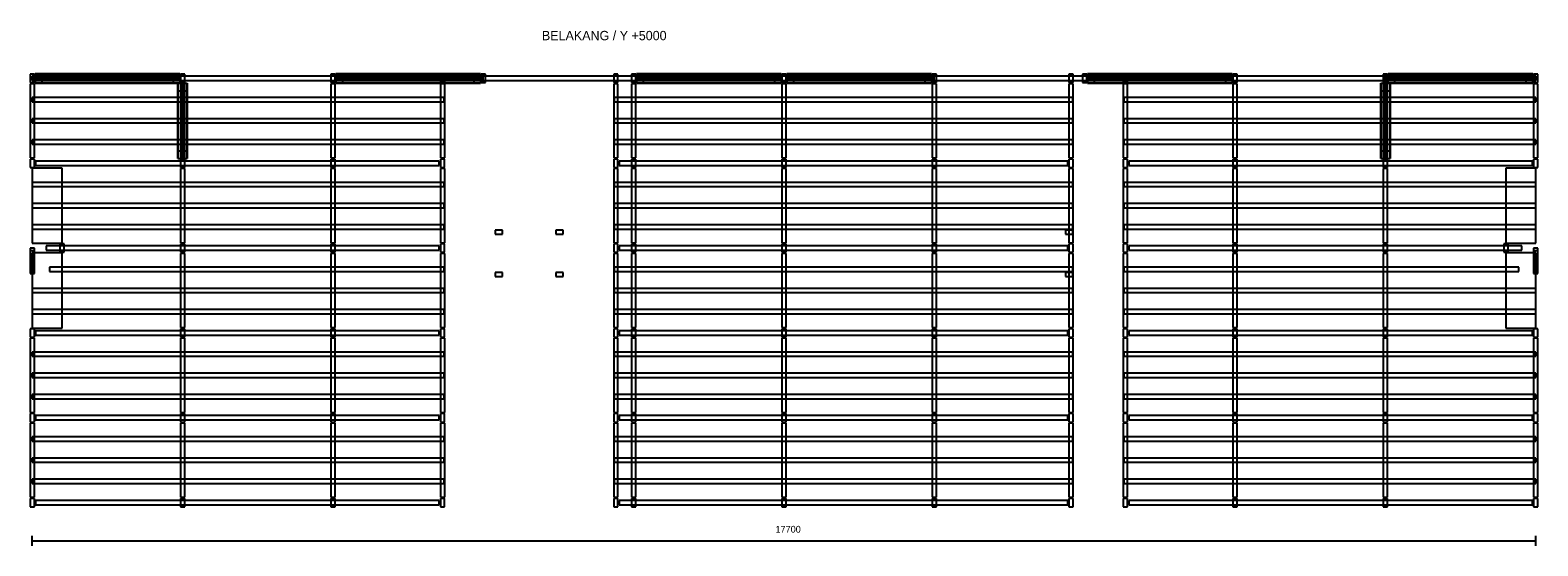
# Model space of a CAD drawing. Header units: millimetres. Extents: x -25 to 17725, y -510 to 5569.
import ezdxf

# ---------------------------------------------------------------- set-up
doc = ezdxf.new("R2010")
doc.units = ezdxf.units.MM
for name, color, linetype, true_color in [('balok', 7, 'Continuous', 0x31596b), ('bracing', 7, 'Continuous', 0xb64a45), ('dim', 7, 'Continuous', 0x526e80), ('kolom', 7, 'Continuous', 0x1c292c), ('stiffener', 7, 'Continuous', 0x698491)]:
    doc.layers.add(name, color=color, linetype=linetype, true_color=true_color)

msp = doc.modelspace()

# ---------------------------------------------------------------- linework, layer by layer
at = {"layer": 'balok'}
for p, q in [((5309.95, 5025.12), (0.03, 5025.12)), ((0.03, 5025.12), (0.03, 4975.12)), ((0.03, 4975.12), (5309.95, 4975.12)), ((5309.95, 4975.12), (5309.95, 5025.12)), ((10619.87, 5025.12), (5309.95, 5025.12)), ((5309.95, 4975.12), (10619.87, 4975.12)), ((10619.87, 4975.12), (10619.87, 5025.12)), ((15930.1, 5025.12), (10619.87, 5025.12)), ((10619.87, 4975.12), (15930.1, 4975.12)), ((15930.1, 4975.12), (15930.1, 5025.12)), ((17700.07, 5025.12), (15930.1, 5025.12)), ((15930.1, 4975.12), (17700.07, 4975.12)), ((17700.07, 4975.12), (17700.07, 5025.12)), ((4792.02, 4025.01), (38.02, 4025.01)), ((38.02, 4025.01), (38.02, 3975.01)), ((38.02, 3975.01), (4792.02, 3975.01)), ((4792.02, 3975.01), (4792.02, 4025.01)), ((12192.07, 4025.01), (6908.07, 4025.01)), ((6908.07, 4025.01), (6908.07, 3975.01)), ((6908.07, 3975.01), (12192.07, 3975.01)), ((12192.07, 3975.01), (12192.07, 4025.01)), ((17662.04, 4025.01), (12908.04, 4025.01)), ((12908.04, 4025.01), (12908.04, 3975.01)), ((12908.04, 3975.01), (17662.04, 3975.01)), ((17662.04, 3975.01), (17662.04, 4025.01)), ((5537.04, 3213.09), (5450.04, 3213.09)), ((5450.04, 3213.09), (5450.04, 3163.09)), ((5537.04, 3163.09), (5537.04, 3213.09)), ((6250.07, 3213.09), (6163.07, 3213.09)), ((6163.07, 3213.09), (6163.07, 3163.09)), ((6250.07, 3163.09), (6250.07, 3213.09)), ((12250.06, 3213.09), (12163.06, 3213.09)), ((12163.06, 3213.09), (12163.06, 3163.09)), ((12250.06, 3163.09), (12250.06, 3213.09)), ((4792.02, 3025), (163.02, 3025)), ((163.02, 3025), (163.02, 2975)), ((4792.02, 2975), (4792.02, 3025)), ((5450.04, 3163.09), (5537.04, 3163.09)), ((6163.07, 3163.09), (6250.07, 3163.09)), ((12192.07, 3025), (6908.07, 3025)), ((6908.07, 3025), (6908.07, 2975)), ((12163.06, 3163.09), (12250.06, 3163.09)), ((12192.07, 2975), (12192.07, 3025)), ((17537.04, 3025), (12908.04, 3025)), ((12908.04, 3025), (12908.04, 2975)), ((17537.04, 2975), (17537.04, 3025)), ((25, 2999.58), (-25, 2999.58)), ((-25, 2999.58), (-25, 2701.58)), ((25, 2967.08), (-25, 2967.08)), ((-25, 2967.08), (-25, 2701.08)), ((25, 2701.58), (25, 2999.58)), ((25, 2701.08), (25, 2967.08)), ((163.02, 2975), (4792.02, 2975)), ((6908.07, 2975), (12192.07, 2975)), ((12908.04, 2975), (17537.04, 2975)), ((17725.01, 2999.58), (17675.01, 2999.58)), ((17675.01, 2999.58), (17675.01, 2701.58)), ((17725.01, 2967.08), (17675.01, 2967.08)), ((17675.01, 2967.08), (17675.01, 2701.08)), ((17725.01, 2701.58), (17725.01, 2999.58)), ((17725.01, 2701.08), (17725.01, 2967.08)), ((-25, 2701.58), (25, 2701.58)), ((-25, 2701.08), (25, 2701.08)), ((5537.04, 2713.22), (5450.04, 2713.22)), ((5450.04, 2713.22), (5450.04, 2663.22)), ((5450.04, 2663.22), (5537.04, 2663.22)), ((5537.04, 2663.22), (5537.04, 2713.22)), ((6250.07, 2713.22), (6163.07, 2713.22)), ((6163.07, 2713.22), (6163.07, 2663.22)), ((6163.07, 2663.22), (6250.07, 2663.22)), ((6250.07, 2663.22), (6250.07, 2713.22)), ((12250.06, 2713.22), (12163.06, 2713.22)), ((12163.06, 2713.22), (12163.06, 2663.22)), ((12163.06, 2663.22), (12250.06, 2663.22)), ((12250.06, 2663.22), (12250.06, 2713.22)), ((17675.01, 2701.58), (17725.01, 2701.58)), ((17675.01, 2701.08), (17725.01, 2701.08)), ((4792.02, 2025.01), (38.02, 2025.01)), ((38.02, 2025.01), (38.02, 1975.01)), ((38.02, 1975.01), (4792.02, 1975.01)), ((4792.02, 1975.01), (4792.02, 2025.01)), ((12192.07, 2025.01), (6908.07, 2025.01)), ((6908.07, 2025.01), (6908.07, 1975.01)), ((6908.07, 1975.01), (12192.07, 1975.01)), ((12192.07, 1975.01), (12192.07, 2025.01)), ((17662.04, 2025.01), (12908.04, 2025.01)), ((12908.04, 2025.01), (12908.04, 1975.01)), ((12908.04, 1975.01), (17662.04, 1975.01)), ((17662.04, 1975.01), (17662.04, 2025.01)), ((4792.02, 1024.99), (38.02, 1024.99)), ((38.02, 1024.99), (38.02, 974.99)), ((38.02, 974.99), (4792.02, 974.99)), ((4792.02, 974.99), (4792.02, 1024.99)), ((12192.07, 1024.99), (6908.07, 1024.99)), ((6908.07, 1024.99), (6908.07, 974.99)), ((6908.07, 974.99), (12192.07, 974.99)), ((12192.07, 974.99), (12192.07, 1024.99)), ((17662.04, 1024.99), (12908.04, 1024.99)), ((12908.04, 1024.99), (12908.04, 974.99)), ((12908.04, 974.99), (17662.04, 974.99)), ((17662.04, 974.99), (17662.04, 1024.99)), ((4792.02, 25), (38.02, 25)), ((38.02, 25), (38.02, -25)), ((4792.02, -25), (4792.02, 25)), ((12192.07, 25), (6908.07, 25)), ((6908.07, 25), (6908.07, -25)), ((12192.07, -25), (12192.07, 25)), ((17662.04, 25), (12908.04, 25)), ((12908.04, 25), (12908.04, -25)), ((17662.04, -25), (17662.04, 25)), ((38.02, -25), (4792.02, -25)), ((6908.07, -25), (12192.07, -25)), ((12908.04, -25), (17662.04, -25))]:
    msp.add_line(p, q, dxfattribs=at)
at = {"layer": 'bracing'}
for p, q in [((32.69, 5055), (1657.2, 5055)), ((112.35, 5055), (32.69, 5055)), ((32.69, 5005), (32.69, 5055)), ((32.69, 5005), (1657.2, 5005)), ((112.35, 5005), (32.69, 5005)), ((33.15, 4995), (1657.66, 4995)), ((112.8, 4995), (33.15, 4995)), ((33.15, 4995), (33.15, 4945)), ((1736.86, 5055), (112.35, 5055)), ((112.35, 5005), (112.35, 5055)), ((1736.86, 5005), (112.35, 5005)), ((1737.31, 4995), (112.8, 4995)), ((112.8, 4995), (112.8, 4945)), ((1657.2, 5055), (1736.86, 5055)), ((1657.2, 5005), (1657.2, 5055)), ((1657.2, 5005), (1736.86, 5005)), ((1657.66, 4995), (1737.31, 4995)), ((1657.66, 4995), (1657.66, 4945)), ((1736.86, 5005), (1736.86, 5055)), ((1737.31, 4995), (1737.31, 4945)), ((3572.7, 5055), (5197.21, 5055)), ((3652.35, 5055), (3572.7, 5055)), ((3572.7, 5005), (3572.7, 5055)), ((3572.7, 5005), (5197.21, 5005)), ((3652.35, 5005), (3572.7, 5005)), ((3573.15, 4995), (5197.67, 4995)), ((3652.81, 4995), (3573.15, 4995)), ((3573.15, 4995), (3573.15, 4945)), ((5276.87, 5055), (3652.35, 5055)), ((3652.35, 5005), (3652.35, 5055)), ((5276.87, 5005), (3652.35, 5005)), ((5277.32, 4995), (3652.81, 4995)), ((3652.81, 4995), (3652.81, 4945)), ((5197.21, 5055), (5276.87, 5055)), ((5197.21, 5005), (5197.21, 5055)), ((5197.21, 5005), (5276.87, 5005)), ((5197.67, 4995), (5277.32, 4995)), ((5197.67, 4995), (5197.67, 4945)), ((5276.87, 5005), (5276.87, 5055)), ((5277.32, 4995), (5277.32, 4945)), ((7112.91, 5055.12), (8737.41, 5055.12)), ((7192.57, 5055.12), (7112.91, 5055.12)), ((7112.91, 5005.12), (7112.91, 5055.12)), ((7112.91, 5005.12), (8737.41, 5005.12)), ((7192.57, 5005.12), (7112.91, 5005.12)), ((7113.07, 4995.12), (8737.56, 4995.12)), ((7192.72, 4995.12), (7113.07, 4995.12)), ((7113.07, 4995.12), (7113.07, 4945.12)), ((8817.06, 5055.12), (7192.57, 5055.12)), ((7192.57, 5005.12), (7192.57, 5055.12)), ((8817.06, 5005.12), (7192.57, 5005.12)), ((8817.21, 4995.12), (7192.72, 4995.12)), ((7192.72, 4995.12), (7192.72, 4945.12)), ((8737.41, 5055.12), (8817.06, 5055.12)), ((8737.41, 5005.12), (8737.41, 5055.12)), ((8737.41, 5005.12), (8817.06, 5005.12)), ((8737.56, 4995.12), (8817.21, 4995.12)), ((8737.56, 4995.12), (8737.56, 4945.12)), ((8817.06, 5005.12), (8817.06, 5055.12)), ((8817.21, 4995.12), (8817.21, 4945.12)), ((8882.71, 5055), (10507.22, 5055)), ((8962.37, 5055), (8882.71, 5055)), ((8882.71, 5005), (8882.71, 5055)), ((8882.71, 5005), (10507.22, 5005)), ((8962.37, 5005), (8882.71, 5005)), ((8882.86, 4995), (10507.38, 4995)), ((8962.52, 4995), (8882.86, 4995)), ((8882.86, 4995), (8882.86, 4945)), ((10586.88, 5055), (8962.37, 5055)), ((8962.37, 5005), (8962.37, 5055)), ((10586.88, 5005), (8962.37, 5005)), ((10587.03, 4995), (8962.52, 4995)), ((8962.52, 4995), (8962.52, 4945)), ((10507.22, 5055), (10586.88, 5055)), ((10507.22, 5005), (10507.22, 5055)), ((10507.22, 5005), (10586.88, 5005)), ((10507.38, 4995), (10587.03, 4995)), ((10507.38, 4995), (10507.38, 4945)), ((10586.88, 5005), (10586.88, 5055)), ((10587.03, 4995), (10587.03, 4945)), ((12422.69, 4995.12), (14047.18, 4995.12)), ((12502.34, 4995.12), (12422.69, 4995.12)), ((12422.69, 4995.12), (12422.69, 4945.12)), ((12422.84, 5055.12), (14047.33, 5055.12)), ((12502.49, 5055.12), (12422.84, 5055.12)), ((12422.84, 5005.12), (12422.84, 5055.12)), ((12422.84, 5005.12), (14047.33, 5005.12)), ((12502.49, 5005.12), (12422.84, 5005.12)), ((14126.83, 4995.12), (12502.34, 4995.12)), ((12502.34, 4995.12), (12502.34, 4945.12)), ((14126.98, 5055.12), (12502.49, 5055.12)), ((12502.49, 5005.12), (12502.49, 5055.12)), ((14126.98, 5005.12), (12502.49, 5005.12)), ((14047.18, 4995.12), (14126.83, 4995.12)), ((14047.18, 4995.12), (14047.18, 4945.12)), ((14047.33, 5055.12), (14126.98, 5055.12)), ((14047.33, 5005.12), (14047.33, 5055.12)), ((14047.33, 5005.12), (14126.98, 5005.12)), ((14126.83, 4995.12), (14126.83, 4945.12)), ((14126.98, 5005.12), (14126.98, 5055.12)), ((15962.73, 5055), (17587.24, 5055)), ((16042.38, 5055), (15962.73, 5055)), ((15962.73, 5005), (15962.73, 5055)), ((15962.73, 5005), (17587.24, 5005)), ((16042.38, 5005), (15962.73, 5005)), ((17587.39, 4995), (15962.88, 4995)), ((15962.88, 4995), (16042.54, 4995)), ((15962.88, 4945), (15962.88, 4995)), ((17666.89, 5055), (16042.38, 5055)), ((16042.38, 5005), (16042.38, 5055)), ((17666.89, 5005), (16042.38, 5005)), ((16042.54, 4995), (17667.05, 4995)), ((16042.54, 4945), (16042.54, 4995)), ((17587.24, 5055), (17666.89, 5055)), ((17587.24, 5005), (17587.24, 5055)), ((17587.24, 5005), (17666.89, 5005)), ((17667.05, 4995), (17587.39, 4995)), ((17587.39, 4945), (17587.39, 4995)), ((17666.89, 5005), (17666.89, 5055)), ((17667.05, 4945), (17667.05, 4995)), ((33.15, 4945), (1657.66, 4945)), ((112.8, 4945), (33.15, 4945)), ((1737.31, 4945), (112.8, 4945)), ((1657.66, 4945), (1737.31, 4945)), ((1715, 4147.16), (1715, 4944.87)), ((1715, 4944.87), (1715, 4852.96)), ((1715, 4944.87), (1765, 4944.87)), ((1715, 4852.96), (1715, 4055.25)), ((1715, 4852.96), (1765, 4852.96)), ((1765, 4147.16), (1765, 4944.87)), ((1765, 4944.87), (1765, 4852.96)), ((1765, 4852.96), (1765, 4055.25)), ((1775, 4852.84), (1775, 4944.75)), ((1775, 4944.75), (1775, 4147.04)), ((1775, 4944.75), (1825, 4944.75)), ((1775, 4055.13), (1775, 4852.84)), ((1775, 4852.84), (1825, 4852.84)), ((1825, 4852.84), (1825, 4944.75)), ((1825, 4944.75), (1825, 4147.04)), ((1825, 4055.13), (1825, 4852.84)), ((3573.15, 4945), (5197.67, 4945)), ((3652.81, 4945), (3573.15, 4945)), ((5277.32, 4945), (3652.81, 4945)), ((5197.67, 4945), (5277.32, 4945)), ((7113.07, 4945.12), (8737.56, 4945.12)), ((7192.72, 4945.12), (7113.07, 4945.12)), ((8817.21, 4945.12), (7192.72, 4945.12)), ((8737.56, 4945.12), (8817.21, 4945.12)), ((8882.86, 4945), (10507.38, 4945)), ((8962.52, 4945), (8882.86, 4945)), ((10587.03, 4945), (8962.52, 4945)), ((10507.38, 4945), (10587.03, 4945)), ((12422.69, 4945.12), (14047.18, 4945.12)), ((12502.34, 4945.12), (12422.69, 4945.12)), ((14126.83, 4945.12), (12502.34, 4945.12)), ((14047.18, 4945.12), (14126.83, 4945.12)), ((15875.1, 4147.16), (15875.1, 4944.87)), ((15875.1, 4944.87), (15875.1, 4852.96)), ((15875.1, 4944.87), (15925.1, 4944.87)), ((15875.1, 4852.96), (15875.1, 4055.25)), ((15875.1, 4852.96), (15925.1, 4852.96)), ((15925.1, 4147.16), (15925.1, 4944.87)), ((15925.1, 4944.87), (15925.1, 4852.96)), ((15925.1, 4852.96), (15925.1, 4055.25)), ((15935.1, 4852.84), (15935.1, 4944.75)), ((15935.1, 4944.75), (15935.1, 4147.04)), ((15935.1, 4944.75), (15985.1, 4944.75)), ((15935.1, 4055.13), (15935.1, 4852.84)), ((15935.1, 4852.84), (15985.1, 4852.84)), ((17587.39, 4945), (15962.88, 4945)), ((15962.88, 4945), (16042.54, 4945)), ((15985.1, 4852.84), (15985.1, 4944.75)), ((15985.1, 4944.75), (15985.1, 4147.04)), ((15985.1, 4055.13), (15985.1, 4852.84)), ((16042.54, 4945), (17667.05, 4945)), ((17667.05, 4945), (17587.39, 4945)), ((1715, 4055.25), (1715, 4147.16)), ((1715, 4147.16), (1765, 4147.16)), ((1765, 4055.25), (1765, 4147.16)), ((1775, 4147.04), (1775, 4055.13)), ((1775, 4147.04), (1825, 4147.04)), ((1825, 4147.04), (1825, 4055.13)), ((15875.1, 4055.25), (15875.1, 4147.16)), ((15875.1, 4147.16), (15925.1, 4147.16)), ((15925.1, 4055.25), (15925.1, 4147.16)), ((15935.1, 4147.04), (15935.1, 4055.13)), ((15935.1, 4147.04), (15985.1, 4147.04)), ((15985.1, 4147.04), (15985.1, 4055.13)), ((1715, 4055.25), (1765, 4055.25)), ((1775, 4055.13), (1825, 4055.13)), ((15875.1, 4055.25), (15925.1, 4055.25)), ((15935.1, 4055.13), (15985.1, 4055.13))]:
    msp.add_line(p, q, dxfattribs=at)
at = {"layer": 'dim'}
for p, q in [((0, -510), (0, -390)), ((0, -450), (17700, -450)), ((17700, -510), (17700, -390))]:
    msp.add_line(p, q, dxfattribs=at)
at = {"layer": 'kolom'}
for p, q in [((25, 5050), (-25, 5050)), ((-25, 5050), (-25, 4950)), ((25, 4950), (25, 5050)), ((1795, 5050), (1745, 5050)), ((1745, 5050), (1745, 4950)), ((1795, 4950), (1795, 5050)), ((3565.01, 5050), (3515.01, 5050)), ((3515.01, 5050), (3515.01, 4950)), ((3565.01, 4950), (3565.01, 5050)), ((4855.2, 5050), (4805.2, 5050)), ((4805.2, 5050), (4805.2, 4950)), ((4855.2, 4950), (4855.2, 5050)), ((5335.01, 5050), (5285.01, 5050)), ((5285.01, 5050), (5285.01, 4950)), ((5335.01, 4950), (5335.01, 5050)), ((6894.92, 5050), (6844.92, 5050)), ((6844.92, 5050), (6844.92, 4950)), ((6894.92, 4950), (6894.92, 5050)), ((7104.99, 5050), (7054.99, 5050)), ((7054.99, 5050), (7054.99, 4950)), ((7104.99, 4950), (7104.99, 5050)), ((8874.99, 5050), (8824.99, 5050)), ((8824.99, 5050), (8824.99, 4950)), ((8874.99, 4950), (8874.99, 5050)), ((10644.99, 5050), (10594.99, 5050)), ((10594.99, 5050), (10594.99, 4950)), ((10644.99, 4950), (10644.99, 5050)), ((12255.13, 5050), (12205.13, 5050)), ((12205.13, 5050), (12205.13, 4950)), ((12255.13, 4950), (12255.13, 5050)), ((12415, 5050), (12365, 5050)), ((12365, 5050), (12365, 4950)), ((12415, 4950), (12415, 5050)), ((12894.91, 5050), (12844.91, 5050)), ((12844.91, 5050), (12844.91, 4950)), ((12894.91, 4950), (12894.91, 5050)), ((14185, 5050), (14135, 5050)), ((14135, 5050), (14135, 4950)), ((14185, 4950), (14185, 5050)), ((15955.01, 5050), (15905.01, 5050)), ((15905.01, 5050), (15905.01, 4950)), ((15955.01, 4950), (15955.01, 5050)), ((17725.01, 5050), (17675.01, 5050)), ((17675.01, 5050), (17675.01, 4950)), ((17725.01, 4950), (17725.01, 5050)), ((-25, 4950), (25, 4950)), ((1745, 4950), (1795, 4950)), ((3515.01, 4950), (3565.01, 4950)), ((4805.2, 4950), (4855.2, 4950)), ((5285.01, 4950), (5335.01, 4950)), ((6844.92, 4950), (6894.92, 4950)), ((7054.99, 4950), (7104.99, 4950)), ((8824.99, 4950), (8874.99, 4950)), ((10594.99, 4950), (10644.99, 4950)), ((12205.13, 4950), (12255.13, 4950)), ((12365, 4950), (12415, 4950)), ((12844.91, 4950), (12894.91, 4950)), ((14135, 4950), (14185, 4950)), ((15905.01, 4950), (15955.01, 4950)), ((17675.01, 4950), (17725.01, 4950)), ((25, 4050.01), (-25, 4050.01)), ((-25, 4050.01), (-25, 3950.01)), ((-25, 3950.01), (25, 3950.01)), ((25, 3950.01), (25, 4050.01)), ((1795, 4050.01), (1745, 4050.01)), ((1745, 4050.01), (1745, 3950.01)), ((1745, 3950.01), (1795, 3950.01)), ((1795, 3950.01), (1795, 4050.01)), ((3565.01, 4050.01), (3515.01, 4050.01)), ((3515.01, 4050.01), (3515.01, 3950.01)), ((3515.01, 3950.01), (3565.01, 3950.01)), ((3565.01, 3950.01), (3565.01, 4050.01)), ((4855.04, 4050.01), (4805.04, 4050.01)), ((4805.04, 4050.01), (4805.04, 3950.01)), ((4805.04, 3950.01), (4855.04, 3950.01)), ((4855.04, 3950.01), (4855.04, 4050.01)), ((6895.01, 4050.01), (6845.01, 4050.01)), ((6845.01, 4050.01), (6845.01, 3950.01)), ((6845.01, 3950.01), (6895.01, 3950.01)), ((6895.01, 3950.01), (6895.01, 4050.01)), ((7104.99, 4050.01), (7054.99, 4050.01)), ((7054.99, 4050.01), (7054.99, 3950.01)), ((7054.99, 3950.01), (7104.99, 3950.01)), ((7104.99, 3950.01), (7104.99, 4050.01)), ((8874.9, 4050.01), (8824.9, 4050.01)), ((8824.9, 4050.01), (8824.9, 3950.01)), ((8824.9, 3950.01), (8874.9, 3950.01)), ((8874.9, 3950.01), (8874.9, 4050.01)), ((10644.99, 4050.01), (10594.99, 4050.01)), ((10594.99, 4050.01), (10594.99, 3950.01)), ((10594.99, 3950.01), (10644.99, 3950.01)), ((10644.99, 3950.01), (10644.99, 4050.01)), ((12255.07, 4050.01), (12205.07, 4050.01)), ((12205.07, 4050.01), (12205.07, 3950.01)), ((12205.07, 3950.01), (12255.07, 3950.01)), ((12255.07, 3950.01), (12255.07, 4050.01)), ((12895, 4050.01), (12845, 4050.01)), ((12845, 4050.01), (12845, 3950.01)), ((12845, 3950.01), (12895, 3950.01)), ((12895, 3950.01), (12895, 4050.01)), ((14185, 4050.01), (14135, 4050.01)), ((14135, 4050.01), (14135, 3950.01)), ((14135, 3950.01), (14185, 3950.01)), ((14185, 3950.01), (14185, 4050.01)), ((15955.01, 4050.01), (15905.01, 4050.01)), ((15905.01, 4050.01), (15905.01, 3950.01)), ((15905.01, 3950.01), (15955.01, 3950.01)), ((15955.01, 3950.01), (15955.01, 4050.01)), ((17725.01, 4050.01), (17675.01, 4050.01)), ((17675.01, 4050.01), (17675.01, 3950.01)), ((17675.01, 3950.01), (17725.01, 3950.01)), ((17725.01, 3950.01), (17725.01, 4050.01)), ((375.03, 3050), (325.03, 3050)), ((325.03, 3050), (325.03, 2950)), ((375.03, 2950), (375.03, 3050)), ((1795, 3050), (1745, 3050)), ((1745, 3050), (1745, 2950)), ((1795, 2950), (1795, 3050)), ((3565.01, 3050), (3515.01, 3050)), ((3515.01, 3050), (3515.01, 2950)), ((3565.01, 2950), (3565.01, 3050)), ((4855.04, 3050), (4805.04, 3050)), ((4805.04, 3050), (4805.04, 2950)), ((4855.04, 2950), (4855.04, 3050)), ((6895.01, 3050), (6845.01, 3050)), ((6845.01, 3050), (6845.01, 2950)), ((6895.01, 2950), (6895.01, 3050)), ((7104.99, 3050), (7054.99, 3050)), ((7054.99, 3050), (7054.99, 2950)), ((7104.99, 2950), (7104.99, 3050)), ((8874.9, 3050), (8824.9, 3050)), ((8824.9, 3050), (8824.9, 2950)), ((8874.9, 2950), (8874.9, 3050)), ((10644.99, 3050), (10594.99, 3050)), ((10594.99, 3050), (10594.99, 2950)), ((10644.99, 2950), (10644.99, 3050)), ((12255.07, 3050), (12205.07, 3050)), ((12205.07, 3050), (12205.07, 2950)), ((12255.07, 2950), (12255.07, 3050)), ((12895, 3050), (12845, 3050)), ((12845, 3050), (12845, 2950)), ((12895, 2950), (12895, 3050)), ((14185, 3050), (14135, 3050)), ((14135, 3050), (14135, 2950)), ((14185, 2950), (14185, 3050)), ((15955.01, 3050), (15905.01, 3050)), ((15905.01, 3050), (15905.01, 2950)), ((15955.01, 2950), (15955.01, 3050)), ((17375.07, 3050), (17325.07, 3050)), ((17325.07, 3050), (17325.07, 2950)), ((17375.07, 2950), (17375.07, 3050)), ((325.03, 2950), (375.03, 2950)), ((1745, 2950), (1795, 2950)), ((3515.01, 2950), (3565.01, 2950)), ((4805.04, 2950), (4855.04, 2950)), ((6845.01, 2950), (6895.01, 2950)), ((7054.99, 2950), (7104.99, 2950)), ((8824.9, 2950), (8874.9, 2950)), ((10594.99, 2950), (10644.99, 2950)), ((12205.07, 2950), (12255.07, 2950)), ((12845, 2950), (12895, 2950)), ((14135, 2950), (14185, 2950)), ((15905.01, 2950), (15955.01, 2950)), ((17325.07, 2950), (17375.07, 2950)), ((25, 2050.01), (-25, 2050.01)), ((-25, 2050.01), (-25, 1950.01)), ((25, 1950.01), (25, 2050.01)), ((1795, 2050.01), (1745, 2050.01)), ((1745, 2050.01), (1745, 1950.01)), ((1795, 1950.01), (1795, 2050.01)), ((3565.01, 2050.01), (3515.01, 2050.01)), ((3515.01, 2050.01), (3515.01, 1950.01)), ((3565.01, 1950.01), (3565.01, 2050.01)), ((4855.04, 2050.01), (4805.04, 2050.01)), ((4805.04, 2050.01), (4805.04, 1950.01)), ((4855.04, 1950.01), (4855.04, 2050.01)), ((6895.01, 2050.01), (6845.01, 2050.01)), ((6845.01, 2050.01), (6845.01, 1950.01)), ((6895.01, 1950.01), (6895.01, 2050.01)), ((7104.99, 2050.01), (7054.99, 2050.01)), ((7054.99, 2050.01), (7054.99, 1950.01)), ((7104.99, 1950.01), (7104.99, 2050.01)), ((8874.9, 2050.01), (8824.9, 2050.01)), ((8824.9, 2050.01), (8824.9, 1950.01)), ((8874.9, 1950.01), (8874.9, 2050.01)), ((10644.99, 2050.01), (10594.99, 2050.01)), ((10594.99, 2050.01), (10594.99, 1950.01)), ((10644.99, 1950.01), (10644.99, 2050.01)), ((12255.07, 2050.01), (12205.07, 2050.01)), ((12205.07, 2050.01), (12205.07, 1950.01)), ((12255.07, 1950.01), (12255.07, 2050.01)), ((12895, 2050.01), (12845, 2050.01)), ((12845, 2050.01), (12845, 1950.01)), ((12895, 1950.01), (12895, 2050.01)), ((14185, 2050.01), (14135, 2050.01)), ((14135, 2050.01), (14135, 1950.01)), ((14185, 1950.01), (14185, 2050.01)), ((15955.01, 2050.01), (15905.01, 2050.01)), ((15905.01, 2050.01), (15905.01, 1950.01)), ((15955.01, 1950.01), (15955.01, 2050.01)), ((17725.01, 2050.01), (17675.01, 2050.01)), ((17675.01, 2050.01), (17675.01, 1950.01)), ((17725.01, 1950.01), (17725.01, 2050.01)), ((-25, 1950.01), (25, 1950.01)), ((1745, 1950.01), (1795, 1950.01)), ((3515.01, 1950.01), (3565.01, 1950.01)), ((4805.04, 1950.01), (4855.04, 1950.01)), ((6845.01, 1950.01), (6895.01, 1950.01)), ((7054.99, 1950.01), (7104.99, 1950.01)), ((8824.9, 1950.01), (8874.9, 1950.01)), ((10594.99, 1950.01), (10644.99, 1950.01)), ((12205.07, 1950.01), (12255.07, 1950.01)), ((12845, 1950.01), (12895, 1950.01)), ((14135, 1950.01), (14185, 1950.01)), ((15905.01, 1950.01), (15955.01, 1950.01)), ((17675.01, 1950.01), (17725.01, 1950.01)), ((25, 1049.99), (-25, 1049.99)), ((-25, 1049.99), (-25, 949.99)), ((-25, 949.99), (25, 949.99)), ((25, 949.99), (25, 1049.99)), ((1795, 1049.99), (1745, 1049.99)), ((1745, 1049.99), (1745, 949.99)), ((1745, 949.99), (1795, 949.99)), ((1795, 949.99), (1795, 1049.99)), ((3565.01, 1049.99), (3515.01, 1049.99)), ((3515.01, 1049.99), (3515.01, 949.99)), ((3515.01, 949.99), (3565.01, 949.99)), ((3565.01, 949.99), (3565.01, 1049.99)), ((4855.04, 1049.99), (4805.04, 1049.99)), ((4805.04, 1049.99), (4805.04, 949.99)), ((4805.04, 949.99), (4855.04, 949.99)), ((4855.04, 949.99), (4855.04, 1049.99)), ((6895.01, 1049.99), (6845.01, 1049.99)), ((6845.01, 1049.99), (6845.01, 949.99)), ((6845.01, 949.99), (6895.01, 949.99)), ((6895.01, 949.99), (6895.01, 1049.99)), ((7104.99, 1049.99), (7054.99, 1049.99)), ((7054.99, 1049.99), (7054.99, 949.99)), ((7054.99, 949.99), (7104.99, 949.99)), ((7104.99, 949.99), (7104.99, 1049.99)), ((8874.9, 1049.99), (8824.9, 1049.99)), ((8824.9, 1049.99), (8824.9, 949.99)), ((8824.9, 949.99), (8874.9, 949.99)), ((8874.9, 949.99), (8874.9, 1049.99)), ((10644.99, 1049.99), (10594.99, 1049.99)), ((10594.99, 1049.99), (10594.99, 949.99)), ((10594.99, 949.99), (10644.99, 949.99)), ((10644.99, 949.99), (10644.99, 1049.99)), ((12255.07, 1049.99), (12205.07, 1049.99)), ((12205.07, 1049.99), (12205.07, 949.99)), ((12205.07, 949.99), (12255.07, 949.99)), ((12255.07, 949.99), (12255.07, 1049.99)), ((12895, 1049.99), (12845, 1049.99)), ((12845, 1049.99), (12845, 949.99)), ((12845, 949.99), (12895, 949.99)), ((12895, 949.99), (12895, 1049.99)), ((14185, 1049.99), (14135, 1049.99)), ((14135, 1049.99), (14135, 949.99)), ((14135, 949.99), (14185, 949.99)), ((14185, 949.99), (14185, 1049.99)), ((15955.01, 1049.99), (15905.01, 1049.99)), ((15905.01, 1049.99), (15905.01, 949.99)), ((15905.01, 949.99), (15955.01, 949.99)), ((15955.01, 949.99), (15955.01, 1049.99)), ((17725.01, 1049.99), (17675.01, 1049.99)), ((17675.01, 1049.99), (17675.01, 949.99)), ((17675.01, 949.99), (17725.01, 949.99)), ((17725.01, 949.99), (17725.01, 1049.99)), ((25, 50), (-25, 50)), ((-25, 50), (-25, -50)), ((25, -50), (25, 50)), ((1795, 50), (1745, 50)), ((1745, 50), (1745, -50)), ((1795, -50), (1795, 50)), ((3565.01, 50), (3515.01, 50)), ((3515.01, 50), (3515.01, -50)), ((3565.01, -50), (3565.01, 50)), ((4855.04, 50), (4805.04, 50)), ((4805.04, 50), (4805.04, -50)), ((4855.04, -50), (4855.04, 50)), ((6895.01, 50), (6845.01, 50)), ((6845.01, 50), (6845.01, -50)), ((6895.01, -50), (6895.01, 50)), ((7104.99, 50), (7054.99, 50)), ((7054.99, 50), (7054.99, -50)), ((7104.99, -50), (7104.99, 50)), ((8874.9, 50), (8824.9, 50)), ((8824.9, 50), (8824.9, -50)), ((8874.9, -50), (8874.9, 50)), ((10644.99, 50), (10594.99, 50)), ((10594.99, 50), (10594.99, -50)), ((10644.99, -50), (10644.99, 50)), ((12255.07, 50), (12205.07, 50)), ((12205.07, 50), (12205.07, -50)), ((12255.07, -50), (12255.07, 50)), ((12895, 50), (12845, 50)), ((12845, 50), (12845, -50)), ((12895, -50), (12895, 50)), ((14185, 50), (14135, 50)), ((14135, 50), (14135, -50)), ((14185, -50), (14185, 50)), ((15955.01, 50), (15905.01, 50)), ((15905.01, 50), (15905.01, -50)), ((15955.01, -50), (15955.01, 50)), ((17725.01, 50), (17675.01, 50)), ((17675.01, 50), (17675.01, -50)), ((17725.01, -50), (17725.01, 50)), ((-25, -50), (25, -50)), ((1745, -50), (1795, -50)), ((3515.01, -50), (3565.01, -50)), ((4805.04, -50), (4855.04, -50)), ((6845.01, -50), (6895.01, -50)), ((7054.99, -50), (7104.99, -50)), ((8824.9, -50), (8874.9, -50)), ((10594.99, -50), (10644.99, -50)), ((12205.07, -50), (12255.07, -50)), ((12845, -50), (12895, -50)), ((14135, -50), (14185, -50)), ((15905.01, -50), (15955.01, -50)), ((17675.01, -50), (17725.01, -50))]:
    msp.add_line(p, q, dxfattribs=at)
at = {"layer": 'stiffener'}
for p, q in [((25.03, 4937.1), (-24.97, 4937.1)), ((-24.97, 4937.1), (-24.97, 4063.1)), ((25.03, 4063.1), (25.03, 4937.1)), ((1795, 4937.1), (1745, 4937.1)), ((1745, 4937.1), (1745, 4063.1)), ((1795, 4063.1), (1795, 4937.1)), ((3564.98, 4937.1), (3514.98, 4937.1)), ((3514.98, 4937.1), (3514.98, 4063.1)), ((3564.98, 4063.1), (3564.98, 4937.1)), ((4855.2, 4937.1), (4805.2, 4937.1)), ((4805.2, 4937.1), (4805.2, 4063.1)), ((4855.2, 4063.1), (4855.2, 4937.1)), ((6894.92, 4937.1), (6844.92, 4937.1)), ((6844.92, 4937.1), (6844.92, 4063.1)), ((6894.92, 4063.1), (6894.92, 4937.1)), ((7104.92, 4937.1), (7054.92, 4937.1)), ((7054.92, 4937.1), (7054.92, 4063.1)), ((7104.92, 4063.1), (7104.92, 4937.1)), ((8874.9, 4937.1), (8824.9, 4937.1)), ((8824.9, 4937.1), (8824.9, 4063.1)), ((8874.9, 4063.1), (8874.9, 4937.1)), ((10644.87, 4937.1), (10594.87, 4937.1)), ((10594.87, 4937.1), (10594.87, 4063.1)), ((10644.87, 4063.1), (10644.87, 4937.1)), ((12255.13, 4937.1), (12205.13, 4937.1)), ((12205.13, 4937.1), (12205.13, 4063.1)), ((12255.13, 4063.1), (12255.13, 4937.1)), ((12894.91, 4937.1), (12844.91, 4937.1)), ((12844.91, 4937.1), (12844.91, 4063.1)), ((12894.91, 4063.1), (12894.91, 4937.1)), ((14185.12, 4937.1), (14135.12, 4937.1)), ((14135.12, 4937.1), (14135.12, 4063.1)), ((14185.12, 4063.1), (14185.12, 4937.1)), ((15955.1, 4937.1), (15905.1, 4937.1)), ((15905.1, 4937.1), (15905.1, 4063.1)), ((15955.1, 4063.1), (15955.1, 4937.1)), ((17725.07, 4937.1), (17675.07, 4937.1)), ((17675.07, 4937.1), (17675.07, 4063.1)), ((17725.07, 4063.1), (17725.07, 4937.1)), ((4850.02, 4775.01), (0.02, 4775.01)), ((0.02, 4775.01), (0.02, 4725.01)), ((0.02, 4725.01), (4850.02, 4725.01)), ((4850.02, 4725.01), (4850.02, 4775.01)), ((12249.57, 4775.01), (6850.57, 4775.01)), ((6850.57, 4775.01), (6850.57, 4725.01)), ((6850.57, 4725.01), (12249.57, 4725.01)), ((12249.57, 4725.01), (12249.57, 4775.01)), ((17699.54, 4775.01), (12850.54, 4775.01)), ((12850.54, 4775.01), (12850.54, 4725.01)), ((12850.54, 4725.01), (17699.54, 4725.01)), ((17699.54, 4725.01), (17699.54, 4775.01)), ((4850.02, 4525.01), (0.02, 4525.01)), ((0.02, 4525.01), (0.02, 4475.01)), ((0.02, 4475.01), (4850.02, 4475.01)), ((4850.02, 4475.01), (4850.02, 4525.01)), ((12249.57, 4525.01), (6850.57, 4525.01)), ((6850.57, 4525.01), (6850.57, 4475.01)), ((6850.57, 4475.01), (12249.57, 4475.01)), ((12249.57, 4475.01), (12249.57, 4525.01)), ((17699.54, 4525.01), (12850.54, 4525.01)), ((12850.54, 4525.01), (12850.54, 4475.01)), ((12850.54, 4475.01), (17699.54, 4475.01)), ((17699.54, 4475.01), (17699.54, 4525.01)), ((4850.02, 4275.01), (0.02, 4275.01)), ((0.02, 4275.01), (0.02, 4225.01)), ((4850.02, 4225.01), (4850.02, 4275.01)), ((12249.57, 4275.01), (6850.57, 4275.01)), ((6850.57, 4275.01), (6850.57, 4225.01)), ((12249.57, 4225.01), (12249.57, 4275.01)), ((17699.54, 4275.01), (12850.54, 4275.01)), ((12850.54, 4275.01), (12850.54, 4225.01)), ((17699.54, 4225.01), (17699.54, 4275.01)), ((0.02, 4225.01), (4850.02, 4225.01)), ((6850.57, 4225.01), (12249.57, 4225.01)), ((12850.54, 4225.01), (17699.54, 4225.01)), ((-24.97, 4063.1), (25.03, 4063.1)), ((351.08, 3943.9), (-1.02, 3943.9)), ((-1.02, 3943.9), (-1.02, 3056.2)), ((351.08, 3056.2), (351.08, 3943.9)), ((1745, 4063.1), (1795, 4063.1)), ((1795, 3937.05), (1745, 3937.05)), ((1745, 3937.05), (1745, 3063.05)), ((1795, 3063.05), (1795, 3937.05)), ((3514.98, 4063.1), (3564.98, 4063.1)), ((3564.98, 3937.05), (3514.98, 3937.05)), ((3514.98, 3937.05), (3514.98, 3063.05)), ((3564.98, 3063.05), (3564.98, 3937.05)), ((4805.2, 4063.1), (4855.2, 4063.1)), ((4855.2, 3937.05), (4805.2, 3937.05)), ((4805.2, 3937.05), (4805.2, 3063.05)), ((4855.2, 3063.05), (4855.2, 3937.05)), ((6844.92, 4063.1), (6894.92, 4063.1)), ((6894.92, 3937.05), (6844.92, 3937.05)), ((6844.92, 3937.05), (6844.92, 3063.05)), ((6894.92, 3063.05), (6894.92, 3937.05)), ((7054.92, 4063.1), (7104.92, 4063.1)), ((7104.92, 3937.05), (7054.92, 3937.05)), ((7054.92, 3937.05), (7054.92, 3063.05)), ((7104.92, 3063.05), (7104.92, 3937.05)), ((8824.9, 4063.1), (8874.9, 4063.1)), ((8874.9, 3937.05), (8824.9, 3937.05)), ((8824.9, 3937.05), (8824.9, 3063.05)), ((8874.9, 3063.05), (8874.9, 3937.05)), ((10594.87, 4063.1), (10644.87, 4063.1)), ((10644.87, 3937.05), (10594.87, 3937.05)), ((10594.87, 3937.05), (10594.87, 3063.05)), ((10644.87, 3063.05), (10644.87, 3937.05)), ((12205.13, 4063.1), (12255.13, 4063.1)), ((12255.13, 3937.05), (12205.13, 3937.05)), ((12205.13, 3937.05), (12205.13, 3063.05)), ((12255.13, 3063.05), (12255.13, 3937.05)), ((12844.91, 4063.1), (12894.91, 4063.1)), ((12894.91, 3937.05), (12844.91, 3937.05)), ((12844.91, 3937.05), (12844.91, 3063.05)), ((12894.91, 3063.05), (12894.91, 3937.05)), ((14135.12, 4063.1), (14185.12, 4063.1)), ((14185.12, 3937.05), (14135.12, 3937.05)), ((14135.12, 3937.05), (14135.12, 3063.05)), ((14185.12, 3063.05), (14185.12, 3937.05)), ((15905.1, 4063.1), (15955.1, 4063.1)), ((15955.1, 3937.05), (15905.1, 3937.05)), ((15905.1, 3937.05), (15905.1, 3063.05)), ((15955.1, 3063.05), (15955.1, 3937.05)), ((17701.12, 3943.9), (17349.02, 3943.9)), ((17349.02, 3943.9), (17349.02, 3056.2)), ((17675.07, 4063.1), (17725.07, 4063.1)), ((17701.12, 3056.2), (17701.12, 3943.9)), ((4850.02, 3774.99), (0.02, 3774.99)), ((0.02, 3774.99), (0.02, 3724.99)), ((4850.02, 3724.99), (4850.02, 3774.99)), ((12249.57, 3774.99), (6850.57, 3774.99)), ((6850.57, 3774.99), (6850.57, 3724.99)), ((12249.57, 3724.99), (12249.57, 3774.99)), ((17699.54, 3774.99), (12850.54, 3774.99)), ((12850.54, 3774.99), (12850.54, 3724.99)), ((17699.54, 3724.99), (17699.54, 3774.99)), ((0.02, 3724.99), (4850.02, 3724.99)), ((6850.57, 3724.99), (12249.57, 3724.99)), ((12850.54, 3724.99), (17699.54, 3724.99)), ((4850.02, 3524.99), (0.02, 3524.99)), ((0.02, 3524.99), (0.02, 3474.99)), ((0.02, 3474.99), (4850.02, 3474.99)), ((4850.02, 3474.99), (4850.02, 3524.99)), ((12249.57, 3524.99), (6850.57, 3524.99)), ((6850.57, 3524.99), (6850.57, 3474.99)), ((6850.57, 3474.99), (12249.57, 3474.99)), ((12249.57, 3474.99), (12249.57, 3524.99)), ((17699.54, 3524.99), (12850.54, 3524.99)), ((12850.54, 3524.99), (12850.54, 3474.99)), ((12850.54, 3474.99), (17699.54, 3474.99)), ((17699.54, 3474.99), (17699.54, 3524.99)), ((4850.02, 3274.99), (0.02, 3274.99)), ((0.02, 3274.99), (0.02, 3224.99)), ((0.02, 3224.99), (4850.02, 3224.99)), ((4850.02, 3224.99), (4850.02, 3274.99)), ((12249.57, 3274.99), (6850.57, 3274.99)), ((6850.57, 3274.99), (6850.57, 3224.99)), ((6850.57, 3224.99), (12249.57, 3224.99)), ((12249.57, 3224.99), (12249.57, 3274.99)), ((17699.54, 3274.99), (12850.54, 3274.99)), ((12850.54, 3274.99), (12850.54, 3224.99)), ((12850.54, 3224.99), (17699.54, 3224.99)), ((17699.54, 3224.99), (17699.54, 3274.99)), ((-1.02, 3056.2), (351.08, 3056.2)), ((1745, 3063.05), (1795, 3063.05)), ((3514.98, 3063.05), (3564.98, 3063.05)), ((4805.2, 3063.05), (4855.2, 3063.05)), ((6844.92, 3063.05), (6894.92, 3063.05)), ((7054.92, 3063.05), (7104.92, 3063.05)), ((8824.9, 3063.05), (8874.9, 3063.05)), ((10594.87, 3063.05), (10644.87, 3063.05)), ((12205.13, 3063.05), (12255.13, 3063.05)), ((12844.91, 3063.05), (12894.91, 3063.05)), ((14135.12, 3063.05), (14185.12, 3063.05)), ((15905.1, 3063.05), (15955.1, 3063.05)), ((17349.02, 3056.2), (17701.12, 3056.2)), ((351.08, 2943.85), (-1.02, 2943.85)), ((-1.02, 2943.85), (-1.02, 2056.15)), ((351.08, 2056.15), (351.08, 2943.85)), ((1795, 2937), (1745, 2937)), ((1745, 2937), (1745, 2063)), ((1795, 2063), (1795, 2937)), ((3564.98, 2937), (3514.98, 2937)), ((3514.98, 2937), (3514.98, 2063)), ((3564.98, 2063), (3564.98, 2937)), ((4855.2, 2937), (4805.2, 2937)), ((4805.2, 2937), (4805.2, 2063)), ((4855.2, 2063), (4855.2, 2937)), ((6894.92, 2937), (6844.92, 2937)), ((6844.92, 2937), (6844.92, 2063)), ((6894.92, 2063), (6894.92, 2937)), ((7104.92, 2937), (7054.92, 2937)), ((7054.92, 2937), (7054.92, 2063)), ((7104.92, 2063), (7104.92, 2937)), ((8874.9, 2937), (8824.9, 2937)), ((8824.9, 2937), (8824.9, 2063)), ((8874.9, 2063), (8874.9, 2937)), ((10644.87, 2937), (10594.87, 2937)), ((10594.87, 2937), (10594.87, 2063)), ((10644.87, 2063), (10644.87, 2937)), ((12255.13, 2937), (12205.13, 2937)), ((12205.13, 2937), (12205.13, 2063)), ((12255.13, 2063), (12255.13, 2937)), ((12894.91, 2937), (12844.91, 2937)), ((12844.91, 2937), (12844.91, 2063)), ((12894.91, 2063), (12894.91, 2937)), ((14185.12, 2937), (14135.12, 2937)), ((14135.12, 2937), (14135.12, 2063)), ((14185.12, 2063), (14185.12, 2937)), ((15955.1, 2937), (15905.1, 2937)), ((15905.1, 2937), (15905.1, 2063)), ((15955.1, 2063), (15955.1, 2937)), ((17701.12, 2943.85), (17349.02, 2943.85)), ((17349.02, 2943.85), (17349.02, 2056.15)), ((17701.12, 2056.15), (17701.12, 2943.85)), ((4850.02, 2775), (201.02, 2775)), ((201.02, 2775), (201.02, 2725)), ((201.02, 2725), (4850.02, 2725)), ((4850.02, 2725), (4850.02, 2775)), ((12249.57, 2775), (6850.57, 2775)), ((6850.57, 2775), (6850.57, 2725)), ((6850.57, 2725), (12249.57, 2725)), ((12249.57, 2725), (12249.57, 2775)), ((17499.54, 2775), (12850.54, 2775)), ((12850.54, 2775), (12850.54, 2725)), ((12850.54, 2725), (17499.54, 2725)), ((17499.54, 2725), (17499.54, 2775)), ((4850.02, 2525), (0.02, 2525)), ((0.02, 2525), (0.02, 2475)), ((4850.02, 2475), (4850.02, 2525)), ((12249.57, 2525), (6850.57, 2525)), ((6850.57, 2525), (6850.57, 2475)), ((12249.57, 2475), (12249.57, 2525)), ((17699.54, 2525), (12850.54, 2525)), ((12850.54, 2525), (12850.54, 2475)), ((17699.54, 2475), (17699.54, 2525)), ((0.02, 2475), (4850.02, 2475)), ((6850.57, 2475), (12249.57, 2475)), ((12850.54, 2475), (17699.54, 2475)), ((4850.02, 2275), (0.02, 2275)), ((0.02, 2275), (0.02, 2225)), ((0.02, 2225), (4850.02, 2225)), ((4850.02, 2225), (4850.02, 2275)), ((12249.57, 2275), (6850.57, 2275)), ((6850.57, 2275), (6850.57, 2225)), ((6850.57, 2225), (12249.57, 2225)), ((12249.57, 2225), (12249.57, 2275)), ((17699.54, 2275), (12850.54, 2275)), ((12850.54, 2275), (12850.54, 2225)), ((12850.54, 2225), (17699.54, 2225)), ((17699.54, 2225), (17699.54, 2275)), ((-1.02, 2056.15), (351.08, 2056.15)), ((1745, 2063), (1795, 2063)), ((3514.98, 2063), (3564.98, 2063)), ((4805.2, 2063), (4855.2, 2063)), ((6844.92, 2063), (6894.92, 2063)), ((7054.92, 2063), (7104.92, 2063)), ((8824.9, 2063), (8874.9, 2063)), ((10594.87, 2063), (10644.87, 2063)), ((12205.13, 2063), (12255.13, 2063)), ((12844.91, 2063), (12894.91, 2063)), ((14135.12, 2063), (14185.12, 2063)), ((15905.1, 2063), (15955.1, 2063)), ((17349.02, 2056.15), (17701.12, 2056.15)), ((25.03, 1936.95), (-24.97, 1936.95)), ((-24.97, 1936.95), (-24.97, 1062.95)), ((25.03, 1062.95), (25.03, 1936.95)), ((1795, 1936.95), (1745, 1936.95)), ((1745, 1936.95), (1745, 1062.95)), ((1795, 1062.95), (1795, 1936.95)), ((3564.98, 1936.95), (3514.98, 1936.95)), ((3514.98, 1936.95), (3514.98, 1062.95)), ((3564.98, 1062.95), (3564.98, 1936.95)), ((4855.2, 1936.95), (4805.2, 1936.95)), ((4805.2, 1936.95), (4805.2, 1062.95)), ((4855.2, 1062.95), (4855.2, 1936.95)), ((6894.92, 1936.95), (6844.92, 1936.95)), ((6844.92, 1936.95), (6844.92, 1062.95)), ((6894.92, 1062.95), (6894.92, 1936.95)), ((7104.92, 1936.95), (7054.92, 1936.95)), ((7054.92, 1936.95), (7054.92, 1062.95)), ((7104.92, 1062.95), (7104.92, 1936.95)), ((8874.9, 1936.95), (8824.9, 1936.95)), ((8824.9, 1936.95), (8824.9, 1062.95)), ((8874.9, 1062.95), (8874.9, 1936.95)), ((10644.87, 1936.95), (10594.87, 1936.95)), ((10594.87, 1936.95), (10594.87, 1062.95)), ((10644.87, 1062.95), (10644.87, 1936.95)), ((12255.13, 1936.95), (12205.13, 1936.95)), ((12205.13, 1936.95), (12205.13, 1062.95)), ((12255.13, 1062.95), (12255.13, 1936.95)), ((12894.91, 1936.95), (12844.91, 1936.95)), ((12844.91, 1936.95), (12844.91, 1062.95)), ((12894.91, 1062.95), (12894.91, 1936.95)), ((14185.12, 1936.95), (14135.12, 1936.95)), ((14135.12, 1936.95), (14135.12, 1062.95)), ((14185.12, 1062.95), (14185.12, 1936.95)), ((15955.1, 1936.95), (15905.1, 1936.95)), ((15905.1, 1936.95), (15905.1, 1062.95)), ((15955.1, 1062.95), (15955.1, 1936.95)), ((17725.07, 1936.95), (17675.07, 1936.95)), ((17675.07, 1936.95), (17675.07, 1062.95)), ((17725.07, 1062.95), (17725.07, 1936.95)), ((4850.02, 1774.98), (0.02, 1774.98)), ((0.02, 1774.98), (0.02, 1724.98)), ((0.02, 1724.98), (4850.02, 1724.98)), ((4850.02, 1724.98), (4850.02, 1774.98)), ((12249.57, 1774.98), (6850.57, 1774.98)), ((6850.57, 1774.98), (6850.57, 1724.98)), ((6850.57, 1724.98), (12249.57, 1724.98)), ((12249.57, 1724.98), (12249.57, 1774.98)), ((17699.54, 1774.98), (12850.54, 1774.98)), ((12850.54, 1774.98), (12850.54, 1724.98)), ((12850.54, 1724.98), (17699.54, 1724.98)), ((17699.54, 1724.98), (17699.54, 1774.98)), ((4850.02, 1524.98), (0.02, 1524.98)), ((0.02, 1524.98), (0.02, 1474.98)), ((0.02, 1474.98), (4850.02, 1474.98)), ((4850.02, 1474.98), (4850.02, 1524.98)), ((12249.57, 1524.98), (6850.57, 1524.98)), ((6850.57, 1524.98), (6850.57, 1474.98)), ((6850.57, 1474.98), (12249.57, 1474.98)), ((12249.57, 1474.98), (12249.57, 1524.98)), ((17699.54, 1524.98), (12850.54, 1524.98)), ((12850.54, 1524.98), (12850.54, 1474.98)), ((12850.54, 1474.98), (17699.54, 1474.98)), ((17699.54, 1474.98), (17699.54, 1524.98)), ((4850.02, 1274.98), (0.02, 1274.98)), ((0.02, 1274.98), (0.02, 1224.98)), ((4850.02, 1224.98), (4850.02, 1274.98)), ((12249.57, 1274.98), (6850.57, 1274.98)), ((6850.57, 1274.98), (6850.57, 1224.98)), ((12249.57, 1224.98), (12249.57, 1274.98)), ((17699.54, 1274.98), (12850.54, 1274.98)), ((12850.54, 1274.98), (12850.54, 1224.98)), ((17699.54, 1224.98), (17699.54, 1274.98)), ((0.02, 1224.98), (4850.02, 1224.98)), ((6850.57, 1224.98), (12249.57, 1224.98)), ((12850.54, 1224.98), (17699.54, 1224.98)), ((-24.97, 1062.95), (25.03, 1062.95)), ((25.03, 936.9), (-24.97, 936.9)), ((-24.97, 936.9), (-24.97, 62.9)), ((25.03, 62.9), (25.03, 936.9)), ((1745, 1062.95), (1795, 1062.95)), ((1795, 936.9), (1745, 936.9)), ((1745, 936.9), (1745, 62.9)), ((1795, 62.9), (1795, 936.9)), ((3514.98, 1062.95), (3564.98, 1062.95)), ((3564.98, 936.9), (3514.98, 936.9)), ((3514.98, 936.9), (3514.98, 62.9)), ((3564.98, 62.9), (3564.98, 936.9)), ((4805.2, 1062.95), (4855.2, 1062.95)), ((4855.2, 936.9), (4805.2, 936.9)), ((4805.2, 936.9), (4805.2, 62.9)), ((4855.2, 62.9), (4855.2, 936.9)), ((6844.92, 1062.95), (6894.92, 1062.95)), ((6894.92, 936.9), (6844.92, 936.9)), ((6844.92, 936.9), (6844.92, 62.9)), ((6894.92, 62.9), (6894.92, 936.9)), ((7054.92, 1062.95), (7104.92, 1062.95)), ((7104.92, 936.9), (7054.92, 936.9)), ((7054.92, 936.9), (7054.92, 62.9)), ((7104.92, 62.9), (7104.92, 936.9)), ((8824.9, 1062.95), (8874.9, 1062.95)), ((8874.9, 936.9), (8824.9, 936.9)), ((8824.9, 936.9), (8824.9, 62.9)), ((8874.9, 62.9), (8874.9, 936.9)), ((10594.87, 1062.95), (10644.87, 1062.95)), ((10644.87, 936.9), (10594.87, 936.9)), ((10594.87, 936.9), (10594.87, 62.9)), ((10644.87, 62.9), (10644.87, 936.9)), ((12205.13, 1062.95), (12255.13, 1062.95)), ((12255.13, 936.9), (12205.13, 936.9)), ((12205.13, 936.9), (12205.13, 62.9)), ((12255.13, 62.9), (12255.13, 936.9)), ((12844.91, 1062.95), (12894.91, 1062.95)), ((12894.91, 936.9), (12844.91, 936.9)), ((12844.91, 936.9), (12844.91, 62.9)), ((12894.91, 62.9), (12894.91, 936.9)), ((14135.12, 1062.95), (14185.12, 1062.95)), ((14185.12, 936.9), (14135.12, 936.9)), ((14135.12, 936.9), (14135.12, 62.9)), ((14185.12, 62.9), (14185.12, 936.9)), ((15905.1, 1062.95), (15955.1, 1062.95)), ((15955.1, 936.9), (15905.1, 936.9)), ((15905.1, 936.9), (15905.1, 62.9)), ((15955.1, 62.9), (15955.1, 936.9)), ((17675.07, 1062.95), (17725.07, 1062.95)), ((17725.07, 936.9), (17675.07, 936.9)), ((17675.07, 936.9), (17675.07, 62.9)), ((17725.07, 62.9), (17725.07, 936.9)), ((4850.02, 775), (0.02, 775)), ((0.02, 775), (0.02, 725)), ((0.02, 725), (4850.02, 725)), ((4850.02, 725), (4850.02, 775)), ((12249.57, 775), (6850.57, 775)), ((6850.57, 775), (6850.57, 725)), ((6850.57, 725), (12249.57, 725)), ((12249.57, 725), (12249.57, 775)), ((17699.54, 775), (12850.54, 775)), ((12850.54, 775), (12850.54, 725)), ((12850.54, 725), (17699.54, 725)), ((17699.54, 725), (17699.54, 775)), ((4850.02, 525), (0.02, 525)), ((0.02, 525), (0.02, 475)), ((0.02, 475), (4850.02, 475)), ((4850.02, 475), (4850.02, 525)), ((12249.57, 525), (6850.57, 525)), ((6850.57, 525), (6850.57, 475)), ((6850.57, 475), (12249.57, 475)), ((12249.57, 475), (12249.57, 525)), ((17699.54, 525), (12850.54, 525)), ((12850.54, 525), (12850.54, 475)), ((12850.54, 475), (17699.54, 475)), ((17699.54, 475), (17699.54, 525)), ((4850.02, 275), (0.02, 275)), ((0.02, 275), (0.02, 225)), ((0.02, 225), (4850.02, 225)), ((4850.02, 225), (4850.02, 275)), ((12249.57, 275), (6850.57, 275)), ((6850.57, 275), (6850.57, 225)), ((6850.57, 225), (12249.57, 225)), ((12249.57, 225), (12249.57, 275)), ((17699.54, 275), (12850.54, 275)), ((12850.54, 275), (12850.54, 225)), ((12850.54, 225), (17699.54, 225)), ((17699.54, 225), (17699.54, 275)), ((-24.97, 62.9), (25.03, 62.9)), ((1745, 62.9), (1795, 62.9)), ((3514.98, 62.9), (3564.98, 62.9)), ((4805.2, 62.9), (4855.2, 62.9)), ((6844.92, 62.9), (6894.92, 62.9)), ((7054.92, 62.9), (7104.92, 62.9)), ((8824.9, 62.9), (8874.9, 62.9)), ((10594.87, 62.9), (10644.87, 62.9)), ((12205.13, 62.9), (12255.13, 62.9)), ((12844.91, 62.9), (12894.91, 62.9)), ((14135.12, 62.9), (14185.12, 62.9)), ((15905.1, 62.9), (15955.1, 62.9)), ((17675.07, 62.9), (17725.07, 62.9))]:
    msp.add_line(p, q, dxfattribs=at)

# ---------------------------------------------------------------- texts
at = {"layer": 'dim'}
for s, height, p in [('BELAKANG / Y +5000', 110, (6000, 5450)), ('17700', 80, (8750, -354))]:
    msp.add_text(s, height=height, dxfattribs=at).set_placement(p)

doc.saveas('drawing.dxf')
